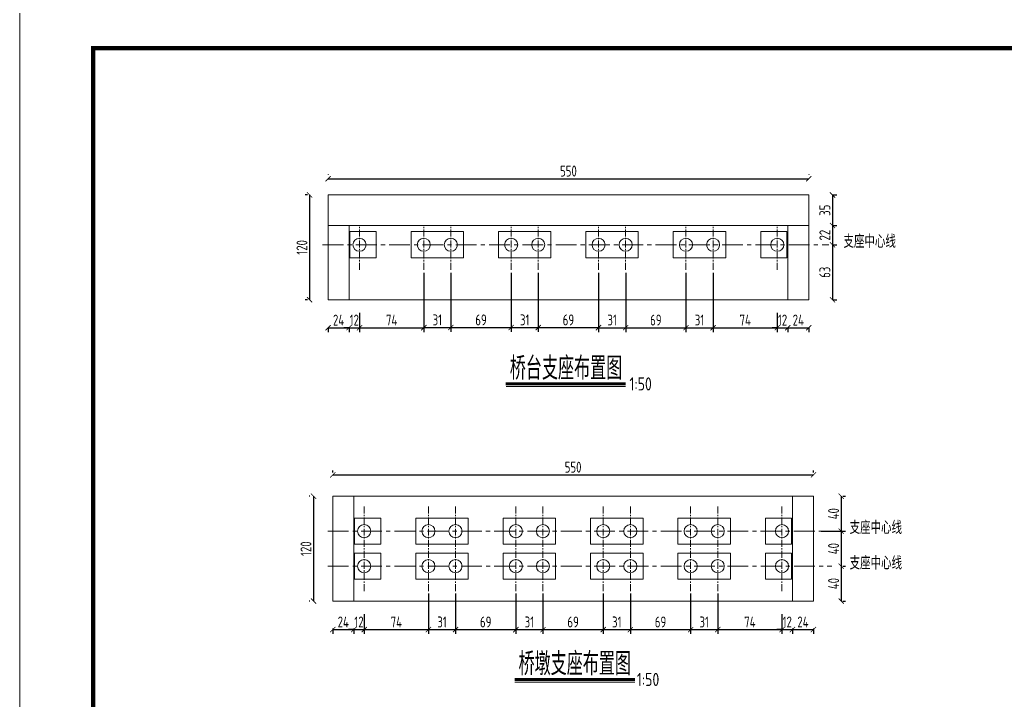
# Model space of a CAD drawing. Header units: inches. Extents: x 112594 to 193184, y 44995 to 116598.
# Tile 65 of 153: x 141724 to 143977, y 82315 to 83871. Entities that reach past the tile are written whole.
import ezdxf

# ---------------------------------------------------------------- set-up
doc = ezdxf.new("R2010")
doc.units = ezdxf.units.IN
doc.header["$MEASUREMENT"] = 0
doc.linetypes.add('CENTER', pattern=[50.8, 31.75, -6.35, 6.35, -6.35])
doc.layers.get('0').update_dxf_attribs({"lineweight": 15})
for name, color, linetype, lineweight in [('0中心线', 6, 'CENTER', 18), ('0指引线', 4, 'Continuous', 18), ('0文字', 6, 'Continuous', 18), ('0细实线', 1, 'Continuous', 15), ('BM1', 7, 'Continuous', 15)]:
    doc.layers.add(name, color=color, linetype=linetype, lineweight=lineweight)
doc.styles.add('hz-e', font='hztxt_e.shx', dxfattribs={"width": 0.75, "bigfont": 'hztxt.shx'})
doc.styles.add('HZTXT', font='tssdeng.shx', dxfattribs={"width": 0.75, "bigfont": 'hztxt.shx'})
doc.dimstyles.new('3', dxfattribs={"dimtxt": 25, "dimasz": 12, "dimexe": 10, "dimexo": 30, "dimgap": 5, "dimtad": 1, "dimdec": 0, "dimzin": 0, "dimdsep": 46, "dimtxsty": 'HZTXT', "dimblk": 'ARCHTICK', "dimcen": 0, "dimclrt": 7, "dimazin": 2, "dimtfac": 1, "dimtdec": 0, "dimtix": 1, "dimtmove": 2, "dimatfit": 3, "dimfxl": 250, "dimtolj": 1, "dimtzin": 0, "dimarcsym": 0})

# ---------------------------------------------------------------- blocks, each defined once
blk = doc.blocks.new('_ArchTick')
at = {"color": 0, "linetype": 'ByBlock', "const_width": 0.15}
blk.add_lwpolyline([(-0.5, -0.5), (0.5, 0.5)], dxfattribs=at)
blk = doc.blocks.new('*D844')
at = {"color": 0, "lineweight": -2}
for p, q in [((143583.8, 83469.3), (143583.8, 83399.3)), ((143584.7, 83469.3), (143593.8, 83469.3)), ((143584.7, 83399.3), (143593.8, 83399.3))]:
    blk.add_line(p, q, dxfattribs=at)
at = {"color": 0, "lineweight": -2, "xscale": 12, "yscale": 12, "zscale": 12}
for p, rotation in [((143583.8, 83469.3), 90), ((143583.8, 83399.3), 270)]:
    blk.add_blockref('_ArchTick', p, dxfattribs=dict(at, rotation=rotation))
at = {"color": 7, "insert": (143566.3, 83434.3), "char_height": 25, "attachment_point": 5, "rotation": 90, "style": 'HZTXT'}
blk.add_mtext('\\A1;35', dxfattribs=at)
blk = doc.blocks.new('*D845')
at = {"color": 0, "lineweight": -2}
for p, q in [((143583.8, 83399.3), (143583.8, 83355.3)), ((143584.7, 83399.3), (143593.8, 83399.3)), ((143584.7, 83355.3), (143593.8, 83355.3))]:
    blk.add_line(p, q, dxfattribs=at)
at = {"color": 0, "lineweight": -2, "xscale": 12, "yscale": 12, "zscale": 12}
for p, rotation in [((143583.8, 83399.3), 90), ((143583.8, 83355.3), 270)]:
    blk.add_blockref('_ArchTick', p, dxfattribs=dict(at, rotation=rotation))
at = {"color": 7, "insert": (143566.3, 83377.3), "char_height": 25, "attachment_point": 5, "rotation": 90, "style": 'HZTXT'}
blk.add_mtext('\\A1;22', dxfattribs=at)
blk = doc.blocks.new('*D846')
at = {"color": 0, "lineweight": -2}
for p, q in [((143583.8, 83355.3), (143583.8, 83229.3)), ((143584.7, 83355.3), (143593.8, 83355.3)), ((143584.7, 83229.3), (143593.8, 83229.3))]:
    blk.add_line(p, q, dxfattribs=at)
at = {"color": 0, "lineweight": -2, "xscale": 12, "yscale": 12, "zscale": 12}
for p, rotation in [((143583.8, 83355.3), 90), ((143583.8, 83229.3), 270)]:
    blk.add_blockref('_ArchTick', p, dxfattribs=dict(at, rotation=rotation))
at = {"color": 7, "insert": (143566.3, 83292.3), "char_height": 25, "attachment_point": 5, "rotation": 90, "style": 'HZTXT'}
blk.add_mtext('\\A1;63', dxfattribs=at)
blk = doc.blocks.new('*D847')
at = {"color": 0, "lineweight": -2}
for p, q in [((142382.6, 83469.3), (142377.2, 83469.3)), ((142387.2, 83469.3), (142387.2, 83229.3)), ((142382.6, 83229.3), (142377.2, 83229.3))]:
    blk.add_line(p, q, dxfattribs=at)
at = {"color": 0, "lineweight": -2, "xscale": 12, "yscale": 12, "zscale": 12}
for p, rotation in [((142387.2, 83469.3), 90), ((142387.2, 83229.3), 270)]:
    blk.add_blockref('_ArchTick', p, dxfattribs=dict(at, rotation=rotation))
at = {"color": 7, "insert": (142369.7, 83349.3), "char_height": 25, "attachment_point": 5, "rotation": 90, "style": 'HZTXT'}
blk.add_mtext('\\A1;120', dxfattribs=at)
blk = doc.blocks.new('*D848')
at = {"color": 0, "lineweight": -2}
for p, q in [((143603.7, 82779.6), (143603.7, 82699.6)), ((143607.5, 82779.6), (143613.7, 82779.6)), ((143557.5, 82699.6), (143613.7, 82699.6))]:
    blk.add_line(p, q, dxfattribs=at)
at = {"color": 0, "lineweight": -2, "xscale": 12, "yscale": 12, "zscale": 12}
for p, rotation in [((143603.7, 82779.6), 90), ((143603.7, 82699.6), 270)]:
    blk.add_blockref('_ArchTick', p, dxfattribs=dict(at, rotation=rotation))
at = {"color": 7, "insert": (143586.2, 82739.6), "char_height": 25, "attachment_point": 5, "rotation": 90, "style": 'HZTXT'}
blk.add_mtext('\\A1;40', dxfattribs=at)
blk = doc.blocks.new('*D849')
at = {"color": 0, "lineweight": -2}
for p, q in [((143603.7, 82699.6), (143603.7, 82619.6)), ((143607.5, 82699.6), (143613.7, 82699.6)), ((143607.5, 82619.6), (143613.7, 82619.6))]:
    blk.add_line(p, q, dxfattribs=at)
at = {"color": 0, "lineweight": -2, "xscale": 12, "yscale": 12, "zscale": 12}
for p, rotation in [((143603.7, 82699.6), 90), ((143603.7, 82619.6), 270)]:
    blk.add_blockref('_ArchTick', p, dxfattribs=dict(at, rotation=rotation))
at = {"color": 7, "insert": (143586.2, 82659.6), "char_height": 25, "attachment_point": 5, "rotation": 90, "style": 'HZTXT'}
blk.add_mtext('\\A1;40', dxfattribs=at)
blk = doc.blocks.new('*D850')
at = {"color": 0, "lineweight": -2}
for p, q in [((143603.7, 82619.6), (143603.7, 82539.6)), ((143607.5, 82619.6), (143613.7, 82619.6)), ((143607.5, 82539.6), (143613.7, 82539.6))]:
    blk.add_line(p, q, dxfattribs=at)
at = {"color": 0, "lineweight": -2, "xscale": 12, "yscale": 12, "zscale": 12}
for p, rotation in [((143603.7, 82619.6), 90), ((143603.7, 82539.6), 270)]:
    blk.add_blockref('_ArchTick', p, dxfattribs=dict(at, rotation=rotation))
at = {"color": 7, "insert": (143586.2, 82579.6), "char_height": 25, "attachment_point": 5, "rotation": 90, "style": 'HZTXT'}
blk.add_mtext('\\A1;40', dxfattribs=at)
blk = doc.blocks.new('*D851')
at = {"color": 0, "lineweight": -2}
for p, q in [((142387.8, 82779.6), (142386.4, 82779.6)), ((142396.4, 82779.6), (142396.4, 82539.6)), ((142387.8, 82539.6), (142386.4, 82539.6))]:
    blk.add_line(p, q, dxfattribs=at)
at = {"color": 0, "lineweight": -2, "xscale": 12, "yscale": 12, "zscale": 12}
for p, rotation in [((142396.4, 82779.6), 90), ((142396.4, 82539.6), 270)]:
    blk.add_blockref('_ArchTick', p, dxfattribs=dict(at, rotation=rotation))
at = {"color": 7, "insert": (142378.9, 82659.6), "char_height": 25, "attachment_point": 5, "rotation": 90, "style": 'HZTXT'}
blk.add_mtext('\\A1;120', dxfattribs=at)
blk = doc.blocks.new('*D852')
at = {"color": 0, "lineweight": -2}
for p, q in [((142429.5, 83516.7), (142429.5, 83516.5)), ((142429.5, 83506.5), (143529.5, 83506.5)), ((143529.5, 83516.7), (143529.5, 83516.5))]:
    blk.add_line(p, q, dxfattribs=at)
at = {"color": 0, "lineweight": -2, "xscale": 12, "yscale": 12, "zscale": 12, "rotation": 180}
blk.add_blockref('_ArchTick', (142429.5, 83506.5), dxfattribs=at)
at = {"color": 0, "lineweight": -2, "xscale": 12, "yscale": 12, "zscale": 12}
blk.add_blockref('_ArchTick', (143529.5, 83506.5), dxfattribs=at)
at = {"color": 7, "insert": (142979.5, 83524), "char_height": 25, "attachment_point": 5, "style": 'HZTXT'}
blk.add_mtext('\\A1;550', dxfattribs=at)
blk = doc.blocks.new('*D853')
at = {"color": 0, "lineweight": -2}
for p, q in [((142440.2, 82834.1), (142440.2, 82838.6)), ((142440.2, 82828.6), (143540.2, 82828.6)), ((143540.2, 82834.1), (143540.2, 82838.6))]:
    blk.add_line(p, q, dxfattribs=at)
at = {"color": 0, "lineweight": -2, "xscale": 12, "yscale": 12, "zscale": 12, "rotation": 180}
blk.add_blockref('_ArchTick', (142440.2, 82828.6), dxfattribs=at)
at = {"color": 0, "lineweight": -2, "xscale": 12, "yscale": 12, "zscale": 12}
blk.add_blockref('_ArchTick', (143540.2, 82828.6), dxfattribs=at)
at = {"color": 7, "insert": (142990.2, 82846.1), "char_height": 25, "attachment_point": 5, "style": 'HZTXT'}
blk.add_mtext('\\A1;550', dxfattribs=at)
blk = doc.blocks.new('*D860')
at = {"color": 0, "lineweight": -2}
for p, q in [((142429.5, 83165.4), (142477.5, 83165.4)), ((142429.5, 83165.3), (142429.5, 83155.4)), ((142477.5, 83165.3), (142477.5, 83155.4))]:
    blk.add_line(p, q, dxfattribs=at)
at = {"color": 0, "lineweight": -2, "xscale": 12, "yscale": 12, "zscale": 12, "rotation": 180}
blk.add_blockref('_ArchTick', (142429.5, 83165.4), dxfattribs=at)
at = {"color": 0, "lineweight": -2, "xscale": 12, "yscale": 12, "zscale": 12}
blk.add_blockref('_ArchTick', (142477.5, 83165.4), dxfattribs=at)
at = {"color": 7, "insert": (142453.5, 83182.9), "char_height": 25, "attachment_point": 5, "style": 'HZTXT'}
blk.add_mtext('\\A1;24', dxfattribs=at)
blk = doc.blocks.new('*D861')
at = {"color": 0, "lineweight": -2}
for p, q in [((142501.5, 83199.3), (142501.5, 83155.4)), ((142477.5, 83165.4), (142465.5, 83165.4)), ((142477.5, 83165.4), (142501.5, 83165.4)), ((142477.5, 83165.3), (142477.5, 83155.4)), ((142501.5, 83165.4), (142513.5, 83165.4))]:
    blk.add_line(p, q, dxfattribs=at)
at = {"color": 0, "lineweight": -2, "xscale": 12, "yscale": 12, "zscale": 12}
blk.add_blockref('_ArchTick', (142477.5, 83165.4), dxfattribs=at)
at = {"color": 0, "lineweight": -2, "xscale": 12, "yscale": 12, "zscale": 12, "rotation": 180}
blk.add_blockref('_ArchTick', (142501.5, 83165.4), dxfattribs=at)
at = {"color": 7, "insert": (142489.5, 83182.9), "char_height": 25, "attachment_point": 5, "style": 'HZTXT'}
blk.add_mtext('\\A1;12', dxfattribs=at)
blk = doc.blocks.new('*D862')
at = {"color": 0, "lineweight": -2}
for p, q in [((142648.5, 83291.3), (142648.5, 83155.4)), ((142501.5, 83199.3), (142501.5, 83155.4)), ((142501.5, 83165.4), (142648.5, 83165.4))]:
    blk.add_line(p, q, dxfattribs=at)
at = {"color": 0, "lineweight": -2, "xscale": 12, "yscale": 12, "zscale": 12, "rotation": 180}
blk.add_blockref('_ArchTick', (142501.5, 83165.4), dxfattribs=at)
at = {"color": 0, "lineweight": -2, "xscale": 12, "yscale": 12, "zscale": 12}
blk.add_blockref('_ArchTick', (142648.5, 83165.4), dxfattribs=at)
at = {"color": 7, "insert": (142575, 83182.9), "char_height": 25, "attachment_point": 5, "style": 'HZTXT'}
blk.add_mtext('\\A1;74', dxfattribs=at)
blk = doc.blocks.new('*D863')
at = {"color": 0, "lineweight": -2}
for p, q in [((143048.5, 83291.3), (143048.5, 83155.4)), ((143110.5, 83291.3), (143110.5, 83155.4)), ((143048.5, 83165.4), (143110.5, 83165.4))]:
    blk.add_line(p, q, dxfattribs=at)
at = {"color": 0, "lineweight": -2, "xscale": 12, "yscale": 12, "zscale": 12, "rotation": 180}
blk.add_blockref('_ArchTick', (143048.5, 83165.4), dxfattribs=at)
at = {"color": 0, "lineweight": -2, "xscale": 12, "yscale": 12, "zscale": 12}
blk.add_blockref('_ArchTick', (143110.5, 83165.4), dxfattribs=at)
at = {"color": 7, "insert": (143079.5, 83182.9), "char_height": 25, "attachment_point": 5, "style": 'HZTXT'}
blk.add_mtext('\\A1;31', dxfattribs=at)
blk = doc.blocks.new('*D864')
at = {"color": 0, "lineweight": -2}
for p, q in [((143110.5, 83291.3), (143110.5, 83155.4)), ((143248.5, 83291.3), (143248.5, 83155.4)), ((143110.5, 83165.4), (143248.5, 83165.4))]:
    blk.add_line(p, q, dxfattribs=at)
at = {"color": 0, "lineweight": -2, "xscale": 12, "yscale": 12, "zscale": 12, "rotation": 180}
blk.add_blockref('_ArchTick', (143110.5, 83165.4), dxfattribs=at)
at = {"color": 0, "lineweight": -2, "xscale": 12, "yscale": 12, "zscale": 12}
blk.add_blockref('_ArchTick', (143248.5, 83165.4), dxfattribs=at)
at = {"color": 7, "insert": (143179.5, 83182.9), "char_height": 25, "attachment_point": 5, "style": 'HZTXT'}
blk.add_mtext('\\A1;69', dxfattribs=at)
blk = doc.blocks.new('*D865')
at = {"color": 0, "lineweight": -2}
for p, q in [((143248.5, 83291.3), (143248.5, 83155.4)), ((143310.5, 83291.3), (143310.5, 83155.4)), ((143248.5, 83165.4), (143310.5, 83165.4))]:
    blk.add_line(p, q, dxfattribs=at)
at = {"color": 0, "lineweight": -2, "xscale": 12, "yscale": 12, "zscale": 12, "rotation": 180}
blk.add_blockref('_ArchTick', (143248.5, 83165.4), dxfattribs=at)
at = {"color": 0, "lineweight": -2, "xscale": 12, "yscale": 12, "zscale": 12}
blk.add_blockref('_ArchTick', (143310.5, 83165.4), dxfattribs=at)
at = {"color": 7, "insert": (143279.5, 83182.9), "char_height": 25, "attachment_point": 5, "style": 'HZTXT'}
blk.add_mtext('\\A1;31', dxfattribs=at)
blk = doc.blocks.new('*D866')
at = {"color": 0, "lineweight": -2}
for p, q in [((143310.5, 83291.3), (143310.5, 83155.4)), ((143457.5, 83199.3), (143457.5, 83155.4)), ((143310.5, 83165.4), (143457.5, 83165.4))]:
    blk.add_line(p, q, dxfattribs=at)
at = {"color": 0, "lineweight": -2, "xscale": 12, "yscale": 12, "zscale": 12, "rotation": 180}
blk.add_blockref('_ArchTick', (143310.5, 83165.4), dxfattribs=at)
at = {"color": 0, "lineweight": -2, "xscale": 12, "yscale": 12, "zscale": 12}
blk.add_blockref('_ArchTick', (143457.5, 83165.4), dxfattribs=at)
at = {"color": 7, "insert": (143384, 83182.9), "char_height": 25, "attachment_point": 5, "style": 'HZTXT'}
blk.add_mtext('\\A1;74', dxfattribs=at)
blk = doc.blocks.new('*D867')
at = {"color": 0, "lineweight": -2}
for p, q in [((143457.5, 83199.3), (143457.5, 83155.4)), ((143457.5, 83165.4), (143445.5, 83165.4)), ((143457.5, 83165.4), (143481.5, 83165.4)), ((143481.5, 83165.4), (143493.5, 83165.4)), ((143481.5, 83165.3), (143481.5, 83155.4))]:
    blk.add_line(p, q, dxfattribs=at)
at = {"color": 0, "lineweight": -2, "xscale": 12, "yscale": 12, "zscale": 12}
blk.add_blockref('_ArchTick', (143457.5, 83165.4), dxfattribs=at)
at = {"color": 0, "lineweight": -2, "xscale": 12, "yscale": 12, "zscale": 12, "rotation": 180}
blk.add_blockref('_ArchTick', (143481.5, 83165.4), dxfattribs=at)
at = {"color": 7, "insert": (143469.5, 83182.9), "char_height": 25, "attachment_point": 5, "style": 'HZTXT'}
blk.add_mtext('\\A1;12', dxfattribs=at)
blk = doc.blocks.new('*D868')
at = {"color": 0, "lineweight": -2}
for p, q in [((143481.5, 83165.4), (143529.5, 83165.4)), ((143481.5, 83165.3), (143481.5, 83155.4)), ((143529.5, 83165.3), (143529.5, 83155.4))]:
    blk.add_line(p, q, dxfattribs=at)
at = {"color": 0, "lineweight": -2, "xscale": 12, "yscale": 12, "zscale": 12, "rotation": 180}
blk.add_blockref('_ArchTick', (143481.5, 83165.4), dxfattribs=at)
at = {"color": 0, "lineweight": -2, "xscale": 12, "yscale": 12, "zscale": 12}
blk.add_blockref('_ArchTick', (143529.5, 83165.4), dxfattribs=at)
at = {"color": 7, "insert": (143505.5, 83182.9), "char_height": 25, "attachment_point": 5, "style": 'HZTXT'}
blk.add_mtext('\\A1;24', dxfattribs=at)
blk = doc.blocks.new('*D869')
at = {"color": 0, "lineweight": -2}
for p, q in [((142440.2, 82476.9), (142440.2, 82464.3)), ((142440.2, 82474.3), (142488.2, 82474.3)), ((142488.2, 82476.9), (142488.2, 82464.3))]:
    blk.add_line(p, q, dxfattribs=at)
at = {"color": 0, "lineweight": -2, "xscale": 12, "yscale": 12, "zscale": 12, "rotation": 180}
blk.add_blockref('_ArchTick', (142440.2, 82474.3), dxfattribs=at)
at = {"color": 0, "lineweight": -2, "xscale": 12, "yscale": 12, "zscale": 12}
blk.add_blockref('_ArchTick', (142488.2, 82474.3), dxfattribs=at)
at = {"color": 7, "insert": (142464.2, 82491.8), "char_height": 25, "attachment_point": 5, "style": 'HZTXT'}
blk.add_mtext('\\A1;24', dxfattribs=at)
blk = doc.blocks.new('*D870')
at = {"color": 0, "lineweight": -2}
for p, q in [((142512.2, 82509.6), (142512.2, 82464.3)), ((142488.2, 82474.3), (142476.2, 82474.3)), ((142488.2, 82476.9), (142488.2, 82464.3)), ((142488.2, 82474.3), (142512.2, 82474.3)), ((142512.2, 82474.3), (142524.2, 82474.3))]:
    blk.add_line(p, q, dxfattribs=at)
at = {"color": 0, "lineweight": -2, "xscale": 12, "yscale": 12, "zscale": 12}
blk.add_blockref('_ArchTick', (142488.2, 82474.3), dxfattribs=at)
at = {"color": 0, "lineweight": -2, "xscale": 12, "yscale": 12, "zscale": 12, "rotation": 180}
blk.add_blockref('_ArchTick', (142512.2, 82474.3), dxfattribs=at)
at = {"color": 7, "insert": (142500.2, 82491.8), "char_height": 25, "attachment_point": 5, "style": 'HZTXT'}
blk.add_mtext('\\A1;12', dxfattribs=at)
blk = doc.blocks.new('*D871')
at = {"color": 0, "lineweight": -2}
for p, q in [((142921.2, 82556.9), (142921.2, 82464.3)), ((143059.2, 82556.9), (143059.2, 82464.3)), ((142921.2, 82474.3), (143059.2, 82474.3))]:
    blk.add_line(p, q, dxfattribs=at)
at = {"color": 0, "lineweight": -2, "xscale": 12, "yscale": 12, "zscale": 12, "rotation": 180}
blk.add_blockref('_ArchTick', (142921.2, 82474.3), dxfattribs=at)
at = {"color": 0, "lineweight": -2, "xscale": 12, "yscale": 12, "zscale": 12}
blk.add_blockref('_ArchTick', (143059.2, 82474.3), dxfattribs=at)
at = {"color": 7, "insert": (142990.2, 82491.8), "char_height": 25, "attachment_point": 5, "style": 'HZTXT'}
blk.add_mtext('\\A1;69', dxfattribs=at)
blk = doc.blocks.new('*D872')
at = {"color": 0, "lineweight": -2}
for p, q in [((143059.2, 82556.9), (143059.2, 82464.3)), ((143121.2, 82556.9), (143121.2, 82464.3)), ((143059.2, 82474.3), (143121.2, 82474.3))]:
    blk.add_line(p, q, dxfattribs=at)
at = {"color": 0, "lineweight": -2, "xscale": 12, "yscale": 12, "zscale": 12, "rotation": 180}
blk.add_blockref('_ArchTick', (143059.2, 82474.3), dxfattribs=at)
at = {"color": 0, "lineweight": -2, "xscale": 12, "yscale": 12, "zscale": 12}
blk.add_blockref('_ArchTick', (143121.2, 82474.3), dxfattribs=at)
at = {"color": 7, "insert": (143090.2, 82491.8), "char_height": 25, "attachment_point": 5, "style": 'HZTXT'}
blk.add_mtext('\\A1;31', dxfattribs=at)
blk = doc.blocks.new('*D873')
at = {"color": 0, "lineweight": -2}
for p, q in [((143121.2, 82556.9), (143121.2, 82464.3)), ((143259.2, 82556.9), (143259.2, 82464.3)), ((143121.2, 82474.3), (143259.2, 82474.3))]:
    blk.add_line(p, q, dxfattribs=at)
at = {"color": 0, "lineweight": -2, "xscale": 12, "yscale": 12, "zscale": 12, "rotation": 180}
blk.add_blockref('_ArchTick', (143121.2, 82474.3), dxfattribs=at)
at = {"color": 0, "lineweight": -2, "xscale": 12, "yscale": 12, "zscale": 12}
blk.add_blockref('_ArchTick', (143259.2, 82474.3), dxfattribs=at)
at = {"color": 7, "insert": (143190.2, 82491.8), "char_height": 25, "attachment_point": 5, "style": 'HZTXT'}
blk.add_mtext('\\A1;69', dxfattribs=at)
blk = doc.blocks.new('*D874')
at = {"color": 0, "lineweight": -2}
for p, q in [((143259.2, 82556.9), (143259.2, 82464.3)), ((143321.2, 82556.9), (143321.2, 82464.3)), ((143259.2, 82474.3), (143321.2, 82474.3))]:
    blk.add_line(p, q, dxfattribs=at)
at = {"color": 0, "lineweight": -2, "xscale": 12, "yscale": 12, "zscale": 12, "rotation": 180}
blk.add_blockref('_ArchTick', (143259.2, 82474.3), dxfattribs=at)
at = {"color": 0, "lineweight": -2, "xscale": 12, "yscale": 12, "zscale": 12}
blk.add_blockref('_ArchTick', (143321.2, 82474.3), dxfattribs=at)
at = {"color": 7, "insert": (143290.2, 82491.8), "char_height": 25, "attachment_point": 5, "style": 'HZTXT'}
blk.add_mtext('\\A1;31', dxfattribs=at)
blk = doc.blocks.new('*D875')
at = {"color": 0, "lineweight": -2}
for p, q in [((143321.2, 82556.9), (143321.2, 82464.3)), ((143468.2, 82509.6), (143468.2, 82464.3)), ((143321.2, 82474.3), (143468.2, 82474.3))]:
    blk.add_line(p, q, dxfattribs=at)
at = {"color": 0, "lineweight": -2, "xscale": 12, "yscale": 12, "zscale": 12, "rotation": 180}
blk.add_blockref('_ArchTick', (143321.2, 82474.3), dxfattribs=at)
at = {"color": 0, "lineweight": -2, "xscale": 12, "yscale": 12, "zscale": 12}
blk.add_blockref('_ArchTick', (143468.2, 82474.3), dxfattribs=at)
at = {"color": 7, "insert": (143394.7, 82491.8), "char_height": 25, "attachment_point": 5, "style": 'HZTXT'}
blk.add_mtext('\\A1;74', dxfattribs=at)
blk = doc.blocks.new('*D876')
at = {"color": 0, "lineweight": -2}
for p, q in [((143468.2, 82509.6), (143468.2, 82464.3)), ((143468.2, 82474.3), (143456.2, 82474.3)), ((143468.2, 82474.3), (143492.2, 82474.3)), ((143492.2, 82476.9), (143492.2, 82464.3)), ((143492.2, 82474.3), (143504.2, 82474.3))]:
    blk.add_line(p, q, dxfattribs=at)
at = {"color": 0, "lineweight": -2, "xscale": 12, "yscale": 12, "zscale": 12}
blk.add_blockref('_ArchTick', (143468.2, 82474.3), dxfattribs=at)
at = {"color": 0, "lineweight": -2, "xscale": 12, "yscale": 12, "zscale": 12, "rotation": 180}
blk.add_blockref('_ArchTick', (143492.2, 82474.3), dxfattribs=at)
at = {"color": 7, "insert": (143480.2, 82491.8), "char_height": 25, "attachment_point": 5, "style": 'HZTXT'}
blk.add_mtext('\\A1;12', dxfattribs=at)
blk = doc.blocks.new('*D877')
at = {"color": 0, "lineweight": -2}
for p, q in [((143492.2, 82476.9), (143492.2, 82464.3)), ((143492.2, 82474.3), (143540.2, 82474.3)), ((143540.2, 82476.9), (143540.2, 82464.3))]:
    blk.add_line(p, q, dxfattribs=at)
at = {"color": 0, "lineweight": -2, "xscale": 12, "yscale": 12, "zscale": 12, "rotation": 180}
blk.add_blockref('_ArchTick', (143492.2, 82474.3), dxfattribs=at)
at = {"color": 0, "lineweight": -2, "xscale": 12, "yscale": 12, "zscale": 12}
blk.add_blockref('_ArchTick', (143540.2, 82474.3), dxfattribs=at)
at = {"color": 7, "insert": (143516.2, 82491.8), "char_height": 25, "attachment_point": 5, "style": 'HZTXT'}
blk.add_mtext('\\A1;24', dxfattribs=at)
blk = doc.blocks.new('*D885')
at = {"color": 0, "lineweight": -2}
for p, q in [((142659.2, 82556.9), (142659.2, 82464.3)), ((142512.2, 82509.6), (142512.2, 82464.3)), ((142512.2, 82474.3), (142659.2, 82474.3))]:
    blk.add_line(p, q, dxfattribs=at)
at = {"color": 0, "lineweight": -2, "xscale": 12, "yscale": 12, "zscale": 12, "rotation": 180}
blk.add_blockref('_ArchTick', (142512.2, 82474.3), dxfattribs=at)
at = {"color": 0, "lineweight": -2, "xscale": 12, "yscale": 12, "zscale": 12}
blk.add_blockref('_ArchTick', (142659.2, 82474.3), dxfattribs=at)
at = {"color": 7, "insert": (142585.7, 82491.8), "char_height": 25, "attachment_point": 5, "style": 'HZTXT'}
blk.add_mtext('\\A1;74', dxfattribs=at)
blk = doc.blocks.new('*D886')
at = {"color": 0, "lineweight": -2}
for p, q in [((142659.2, 82556.9), (142659.2, 82464.3)), ((142721.2, 82556.9), (142721.2, 82464.3)), ((142659.2, 82474.3), (142721.2, 82474.3))]:
    blk.add_line(p, q, dxfattribs=at)
at = {"color": 0, "lineweight": -2, "xscale": 12, "yscale": 12, "zscale": 12, "rotation": 180}
blk.add_blockref('_ArchTick', (142659.2, 82474.3), dxfattribs=at)
at = {"color": 0, "lineweight": -2, "xscale": 12, "yscale": 12, "zscale": 12}
blk.add_blockref('_ArchTick', (142721.2, 82474.3), dxfattribs=at)
at = {"color": 7, "insert": (142690.2, 82491.8), "char_height": 25, "attachment_point": 5, "style": 'HZTXT'}
blk.add_mtext('\\A1;31', dxfattribs=at)
blk = doc.blocks.new('*D887')
at = {"color": 0, "lineweight": -2}
for p, q in [((142721.2, 82556.9), (142721.2, 82464.3)), ((142859.2, 82556.9), (142859.2, 82464.3)), ((142721.2, 82474.3), (142859.2, 82474.3))]:
    blk.add_line(p, q, dxfattribs=at)
at = {"color": 0, "lineweight": -2, "xscale": 12, "yscale": 12, "zscale": 12, "rotation": 180}
blk.add_blockref('_ArchTick', (142721.2, 82474.3), dxfattribs=at)
at = {"color": 0, "lineweight": -2, "xscale": 12, "yscale": 12, "zscale": 12}
blk.add_blockref('_ArchTick', (142859.2, 82474.3), dxfattribs=at)
at = {"color": 7, "insert": (142790.2, 82491.8), "char_height": 25, "attachment_point": 5, "style": 'HZTXT'}
blk.add_mtext('\\A1;69', dxfattribs=at)
blk = doc.blocks.new('*D888')
at = {"color": 0, "lineweight": -2}
for p, q in [((142859.2, 82556.9), (142859.2, 82464.3)), ((142921.2, 82556.9), (142921.2, 82464.3)), ((142859.2, 82474.3), (142921.2, 82474.3))]:
    blk.add_line(p, q, dxfattribs=at)
at = {"color": 0, "lineweight": -2, "xscale": 12, "yscale": 12, "zscale": 12, "rotation": 180}
blk.add_blockref('_ArchTick', (142859.2, 82474.3), dxfattribs=at)
at = {"color": 0, "lineweight": -2, "xscale": 12, "yscale": 12, "zscale": 12}
blk.add_blockref('_ArchTick', (142921.2, 82474.3), dxfattribs=at)
at = {"color": 7, "insert": (142890.2, 82491.8), "char_height": 25, "attachment_point": 5, "style": 'HZTXT'}
blk.add_mtext('\\A1;31', dxfattribs=at)
blk = doc.blocks.new('*D889')
at = {"color": 0, "lineweight": -2}
for p, q in [((142648.5, 83291.3), (142648.5, 83155.8)), ((142710.5, 83291.3), (142710.5, 83155.8)), ((142648.5, 83165.8), (142710.5, 83165.8))]:
    blk.add_line(p, q, dxfattribs=at)
at = {"color": 0, "lineweight": -2, "xscale": 12, "yscale": 12, "zscale": 12, "rotation": 180}
blk.add_blockref('_ArchTick', (142648.5, 83165.8), dxfattribs=at)
at = {"color": 0, "lineweight": -2, "xscale": 12, "yscale": 12, "zscale": 12}
blk.add_blockref('_ArchTick', (142710.5, 83165.8), dxfattribs=at)
at = {"color": 7, "insert": (142679.5, 83183.3), "char_height": 25, "attachment_point": 5, "style": 'HZTXT'}
blk.add_mtext('\\A1;31', dxfattribs=at)
blk = doc.blocks.new('*D890')
at = {"color": 0, "lineweight": -2}
for p, q in [((142710.5, 83291.3), (142710.5, 83155.8)), ((142848.5, 83291.3), (142848.5, 83155.8)), ((142710.5, 83165.8), (142848.5, 83165.8))]:
    blk.add_line(p, q, dxfattribs=at)
at = {"color": 0, "lineweight": -2, "xscale": 12, "yscale": 12, "zscale": 12, "rotation": 180}
blk.add_blockref('_ArchTick', (142710.5, 83165.8), dxfattribs=at)
at = {"color": 0, "lineweight": -2, "xscale": 12, "yscale": 12, "zscale": 12}
blk.add_blockref('_ArchTick', (142848.5, 83165.8), dxfattribs=at)
at = {"color": 7, "insert": (142779.5, 83183.3), "char_height": 25, "attachment_point": 5, "style": 'HZTXT'}
blk.add_mtext('\\A1;69', dxfattribs=at)
blk = doc.blocks.new('*D891')
at = {"color": 0, "lineweight": -2}
for p, q in [((142848.5, 83291.3), (142848.5, 83155.8)), ((142910.5, 83291.3), (142910.5, 83155.8)), ((142848.5, 83165.8), (142910.5, 83165.8))]:
    blk.add_line(p, q, dxfattribs=at)
at = {"color": 0, "lineweight": -2, "xscale": 12, "yscale": 12, "zscale": 12, "rotation": 180}
blk.add_blockref('_ArchTick', (142848.5, 83165.8), dxfattribs=at)
at = {"color": 0, "lineweight": -2, "xscale": 12, "yscale": 12, "zscale": 12}
blk.add_blockref('_ArchTick', (142910.5, 83165.8), dxfattribs=at)
at = {"color": 7, "insert": (142879.5, 83183.3), "char_height": 25, "attachment_point": 5, "style": 'HZTXT'}
blk.add_mtext('\\A1;31', dxfattribs=at)
blk = doc.blocks.new('*D892')
at = {"color": 0, "lineweight": -2}
for p, q in [((142910.5, 83291.3), (142910.5, 83155.8)), ((143048.5, 83291.3), (143048.5, 83155.8)), ((142910.5, 83165.8), (143048.5, 83165.8))]:
    blk.add_line(p, q, dxfattribs=at)
at = {"color": 0, "lineweight": -2, "xscale": 12, "yscale": 12, "zscale": 12, "rotation": 180}
blk.add_blockref('_ArchTick', (142910.5, 83165.8), dxfattribs=at)
at = {"color": 0, "lineweight": -2, "xscale": 12, "yscale": 12, "zscale": 12}
blk.add_blockref('_ArchTick', (143048.5, 83165.8), dxfattribs=at)
at = {"color": 7, "insert": (142979.5, 83183.3), "char_height": 25, "attachment_point": 5, "style": 'HZTXT'}
blk.add_mtext('\\A1;69', dxfattribs=at)

msp = doc.modelspace()

# ---------------------------------------------------------------- linework, layer by layer
msp.add_line((141723.84056, 80885.38096), (141723.84056, 83885.68402))
at = {"lineweight": 60}
for p, q in [((142836.58566, 83036.68814), (143109.87611, 83036.68814)), ((142856.5913, 82360.15699), (143131.41786, 82360.15699))]:
    msp.add_line(p, q, dxfattribs=at)
for points in [[(142539.46722, 83385.30797), (142479.46722, 83385.30797), (142479.46722, 83325.30797), (142539.46722, 83325.30797)], [(142619.46722, 83385.30797), (142739.46722, 83385.30797), (142739.46722, 83325.30797), (142619.46722, 83325.30797)], [(142819.46722, 83385.30797), (142939.46722, 83385.30797), (142939.46722, 83325.30797), (142819.46722, 83325.30797)], [(143019.46722, 83385.30797), (143139.46722, 83385.30797), (143139.46722, 83325.30797), (143019.46722, 83325.30797)], [(143219.46722, 83385.30797), (143339.46722, 83385.30797), (143339.46722, 83325.30797), (143219.46722, 83325.30797)], [(143419.46722, 83385.30797), (143479.46722, 83385.30797), (143479.46722, 83325.30797), (143419.46722, 83325.30797)], [(142550.18426, 82729.60132), (142490.18426, 82729.60132), (142490.18426, 82669.60132), (142550.18426, 82669.60132)], [(142630.18426, 82729.60132), (142750.18426, 82729.60132), (142750.18426, 82669.60132), (142630.18426, 82669.60132)], [(142830.18426, 82729.60132), (142950.18426, 82729.60132), (142950.18426, 82669.60132), (142830.18426, 82669.60132)], [(143030.18426, 82729.60132), (143150.18426, 82729.60132), (143150.18426, 82669.60132), (143030.18426, 82669.60132)], [(143230.18426, 82729.60132), (143350.18426, 82729.60132), (143350.18426, 82669.60132), (143230.18426, 82669.60132)], [(143430.18426, 82729.60132), (143490.18426, 82729.60132), (143490.18426, 82669.60132), (143430.18426, 82669.60132)], [(142550.18426, 82649.60132), (142490.18426, 82649.60132), (142490.18426, 82589.60132), (142550.18426, 82589.60132)], [(142630.18426, 82649.60132), (142750.18426, 82649.60132), (142750.18426, 82589.60132), (142630.18426, 82589.60132)], [(142830.18426, 82649.60132), (142950.18426, 82649.60132), (142950.18426, 82589.60132), (142830.18426, 82589.60132)], [(143030.18426, 82649.60132), (143150.18426, 82649.60132), (143150.18426, 82589.60132), (143030.18426, 82589.60132)], [(143230.18426, 82649.60132), (143350.18426, 82649.60132), (143350.18426, 82589.60132), (143230.18426, 82589.60132)], [(143430.18426, 82649.60132), (143490.18426, 82649.60132), (143490.18426, 82589.60132), (143430.18426, 82589.60132)]]:
    msp.add_lwpolyline(points, close=True)
for points in [[(142837.04267, 83030.49944), (143109.87611, 83030.49944)], [(142857.04831, 82353.96829), (143131.41786, 82353.96829)]]:
    msp.add_lwpolyline(points)
at = {"layer": '0中心线', "ltscale": 0.5}
for p, q in [((142501.46722, 83298.19883), (142501.46722, 83399.30797)), ((142648.46722, 83298.19883), (142648.46722, 83399.30797)), ((142710.46722, 83298.19883), (142710.46722, 83399.30797)), ((142848.46722, 83298.19883), (142848.46722, 83399.30797)), ((142910.46722, 83298.19883), (142910.46722, 83399.30797)), ((143048.46722, 83298.19883), (143048.46722, 83399.30797)), ((143110.46722, 83298.19883), (143110.46722, 83399.30797)), ((143248.46722, 83298.19883), (143248.46722, 83399.30797)), ((143310.46722, 83298.19883), (143310.46722, 83399.30797)), ((143457.46722, 83298.19883), (143457.46722, 83399.30797)), ((142512.18426, 82562.49217), (142512.18426, 82758.54356)), ((142659.18426, 82562.49217), (142659.18426, 82758.54356)), ((142721.18426, 82562.49217), (142721.18426, 82758.54356)), ((142859.18426, 82562.49217), (142859.18426, 82758.54356)), ((142921.18426, 82562.49217), (142921.18426, 82758.54356)), ((143059.18426, 82562.49217), (143059.18426, 82758.54356)), ((143121.18426, 82562.49217), (143121.18426, 82758.54356)), ((143259.18426, 82562.49217), (143259.18426, 82758.54356)), ((143321.18426, 82562.49217), (143321.18426, 82758.54356)), ((143468.18426, 82562.49217), (143468.18426, 82758.54356))]:
    msp.add_line(p, q, dxfattribs=at)
at = {"layer": '0中心线', "ltscale": 1.5}
for p, q in [((142416.92996, 83355.30797), (143575.43041, 83355.30797)), ((142428.80199, 82699.60132), (143579.00911, 82699.60132)), ((142428.94243, 82619.60132), (143582.55623, 82619.60132))]:
    msp.add_line(p, q, dxfattribs=at)
at = {"layer": '0指引线'}
for centre in [(142501.46722, 83355.30797), (142648.46722, 83355.30797), (142710.46722, 83355.30797), (142848.46722, 83355.30797), (142910.46722, 83355.30797), (143048.46722, 83355.30797), (143110.46722, 83355.30797), (143248.46722, 83355.30797), (143310.46722, 83355.30797), (143457.46722, 83355.30797), (142512.18426, 82699.60132), (142659.18426, 82699.60132), (142721.18426, 82699.60132), (142859.18426, 82699.60132), (142921.18426, 82699.60132), (143059.18426, 82699.60132), (143121.18426, 82699.60132), (143259.18426, 82699.60132), (143321.18426, 82699.60132), (143468.18426, 82699.60132), (142512.18426, 82619.60132), (142659.18426, 82619.60132), (142721.18426, 82619.60132), (142859.18426, 82619.60132), (142921.18426, 82619.60132), (143059.18426, 82619.60132), (143121.18426, 82619.60132), (143259.18426, 82619.60132), (143321.18426, 82619.60132), (143468.18426, 82619.60132)]:
    msp.add_circle(centre, 15, dxfattribs=at)
at = {"layer": '0细实线'}
for p, q in [((142429.46722, 83469.30797), (143529.46722, 83469.30797)), ((142429.46722, 83469.30797), (142429.46722, 83229.30797)), ((143529.46722, 83469.30797), (143529.46722, 83229.30797)), ((142429.46722, 83399.30797), (143529.46722, 83399.30797)), ((142477.46722, 83399.30797), (142477.46722, 83229.30797)), ((143481.46722, 83399.30797), (143481.46722, 83229.30797)), ((142429.46722, 83229.30797), (143529.46722, 83229.30797)), ((142440.18426, 82779.60132), (143540.18426, 82779.60132)), ((142440.18426, 82779.60132), (142440.18426, 82539.60132)), ((142488.18426, 82779.60132), (142488.18426, 82539.60132)), ((143492.18426, 82779.60132), (143492.18426, 82539.60132)), ((143540.18426, 82779.60132), (143540.18426, 82539.60132)), ((142440.18426, 82539.60132), (143540.18426, 82539.60132))]:
    msp.add_line(p, q, dxfattribs=at)
at = {"layer": 'BM1', "color": 0, "linetype": 'Continuous', "const_width": 9.99898}
msp.add_lwpolyline([(141891.68466, 80935.37586), (141891.68466, 83805.38303), (145916.67399, 83805.38303), (145916.67399, 80935.37586)], close=True, dxfattribs=at)

# ---------------------------------------------------------------- texts
for s, height, style, width, p in [('桥台支座布置图', 52.5, 'hz-e', 0.7, (142845.37326, 83046.34668)), ('1:50', 30, 'HZTXT', 0.8, (143119.03161, 83021.78236)), ('桥墩支座布置图', 52.5, 'hz-e', 0.7, (142865.3789, 82369.81553)), ('1:50', 30, 'HZTXT', 0.8, (143136.15836, 82345.2512))]:
    msp.add_text(s, height=height, dxfattribs=dict(style=style, width=width)).set_placement(p)
at = {"layer": '0文字', "style": 'HZTXT', "width": 0.8}
for p in [(143608.81438, 83348.04087), (143622.89279, 82692.99165), (143622.89279, 82611.80653)]:
    msp.add_text('支座中心线', height=30, dxfattribs=at).set_placement(p)

# ---------------------------------------------------------------- dimensions: what is measured, and where the dimension line sits
for base, p1, p2, picture, middle in [((143529.46722, 83506.52736), (142429.46722, 83486.7262), (143529.46722, 83486.7262), '*D852', (142979.46722, 83524.02736)), ((142648.4672166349, 83165.3666525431), (142501.4672166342, 83229.3079684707), (142648.4672166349, 83321.2578685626), '*D862', (142574.9672166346, 83182.8666525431)), ((142710.46722, 83165.80415), (142648.46722, 83321.25787), (142710.46722, 83321.25787), '*D889', (142679.46722, 83183.30415)), ((142848.46722, 83165.80415), (142710.46722, 83321.25787), (142848.46722, 83321.25787), '*D890', (142779.46722, 83183.30415)), ((142910.46722, 83165.80415), (142848.46722, 83321.25787), (142910.46722, 83321.25787), '*D891', (142879.46722, 83183.30415)), ((143048.46722, 83165.80415), (142910.46722, 83321.25787), (143048.46722, 83321.25787), '*D892', (142979.46722, 83183.30415)), ((143110.46722, 83165.36665), (143048.46722, 83321.25787), (143110.46722, 83321.25787), '*D863', (143079.46722, 83182.86665)), ((143248.46722, 83165.36665), (143110.46722, 83321.25787), (143248.46722, 83321.25787), '*D864', (143179.46722, 83182.86665)), ((143310.46722, 83165.36665), (143248.46722, 83321.25787), (143310.46722, 83321.25787), '*D865', (143279.46722, 83182.86665)), ((143457.4672166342, 83165.3666525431), (143310.4672166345, 83321.2578685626), (143457.4672166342, 83229.3079684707), '*D866', (143383.9672166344, 83182.8666525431)), ((142501.46722, 83165.36665), (142477.46722, 83195.25787), (142501.46722, 83229.30797), '*D861', (142489.46722, 83182.86665)), ((143481.46722, 83165.36665), (143457.46722, 83229.30797), (143481.46722, 83195.25787), '*D867', (143469.46722, 83182.86665)), ((142477.46722, 83165.36665), (142429.46722, 83195.25787), (142477.46722, 83195.25787), '*D860', (142453.46722, 83182.86665)), ((143529.46722, 83165.36665), (143481.46722, 83195.25787), (143529.46722, 83195.25787), '*D868', (143505.46722, 83182.86665)), ((143540.18426, 82828.60912), (142440.18426, 82804.07756), (143540.18426, 82804.07756), '*D853', (142990.18426, 82846.10912)), ((142659.1842594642, 82474.3160951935), (142512.1842594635, 82539.6013172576), (142659.1842594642, 82586.8515456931), '*D885', (142585.6842594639, 82491.8160951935)), ((142721.18426, 82474.3161), (142659.18426, 82586.85155), (142721.18426, 82586.85155), '*D886', (142690.18426, 82491.8161)), ((142859.18426, 82474.3161), (142721.18426, 82586.85155), (142859.18426, 82586.85155), '*D887', (142790.18426, 82491.8161)), ((142921.18426, 82474.3161), (142859.18426, 82586.85155), (142921.18426, 82586.85155), '*D888', (142890.18426, 82491.8161)), ((143059.18426, 82474.3161), (142921.18426, 82586.85155), (143059.18426, 82586.85155), '*D871', (142990.18426, 82491.8161)), ((143121.18426, 82474.3161), (143059.18426, 82586.85155), (143121.18426, 82586.85155), '*D872', (143090.18426, 82491.8161)), ((143259.18426, 82474.3161), (143121.18426, 82586.85155), (143259.18426, 82586.85155), '*D873', (143190.18426, 82491.8161)), ((143321.18426, 82474.3161), (143259.18426, 82586.85155), (143321.18426, 82586.85155), '*D874', (143290.18426, 82491.8161)), ((143468.1842594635, 82474.3160951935), (143321.1842594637, 82586.8515456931), (143468.1842594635, 82539.6013172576), '*D875', (143394.6842594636, 82491.8160951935)), ((142512.18426, 82474.3161), (142488.18426, 82506.85155), (142512.18426, 82539.60132), '*D870', (142500.18426, 82491.8161)), ((143492.18426, 82474.3161), (143468.18426, 82539.60132), (143492.18426, 82506.85155), '*D876', (143480.18426, 82491.8161)), ((142488.18426, 82474.3161), (142440.18426, 82506.85155), (142488.18426, 82506.85155), '*D869', (142464.18426, 82491.8161)), ((143540.18426, 82474.3161), (143492.18426, 82506.85155), (143540.18426, 82506.85155), '*D877', (143516.18426, 82491.8161))]:
    dim = msp.add_linear_dim(base=base, p1=p1, p2=p2, dimstyle='3', override={"dimlfac": 0.5})
    dim.commit()
    dim.dimension.update_dxf_attribs({"geometry": picture, "text_midpoint": middle})
for base, p1, p2, picture, middle in [((142387.15933, 83229.30797), (142412.63758, 83469.30797), (142412.63758, 83229.30797), '*D847', (142369.65933, 83349.30797)), ((143583.8008, 83399.30797), (143554.71209, 83469.30797), (143554.71209, 83399.30797), '*D844', (143566.3008, 83434.30797)), ((143583.8008, 83355.30797), (143554.71209, 83399.30797), (143554.71209, 83355.30797), '*D845', (143566.3008, 83377.30797)), ((143583.8008, 83229.30797), (143554.71209, 83355.30797), (143554.71209, 83229.30797), '*D846', (143566.3008, 83292.30797)), ((142396.39752, 82539.60132), (142417.82004, 82779.60132), (142417.82004, 82539.60132), '*D851', (142378.89752, 82659.60132)), ((143603.71753, 82699.60132), (143577.46021, 82779.60132), (143527.46021, 82699.60132), '*D848', (143586.21753, 82739.60132)), ((143603.71753, 82619.60132), (143577.46021, 82699.60132), (143577.46021, 82619.60132), '*D849', (143586.21753, 82659.60132)), ((143603.71753, 82539.60132), (143577.46021, 82619.60132), (143577.46021, 82539.60132), '*D850', (143586.21753, 82579.60132))]:
    dim = msp.add_linear_dim(base=base, p1=p1, p2=p2, angle=90, dimstyle='3', override={"dimlfac": 0.5})
    dim.commit()
    dim.dimension.update_dxf_attribs({"geometry": picture, "text_midpoint": middle})

doc.saveas('drawing.dxf')
